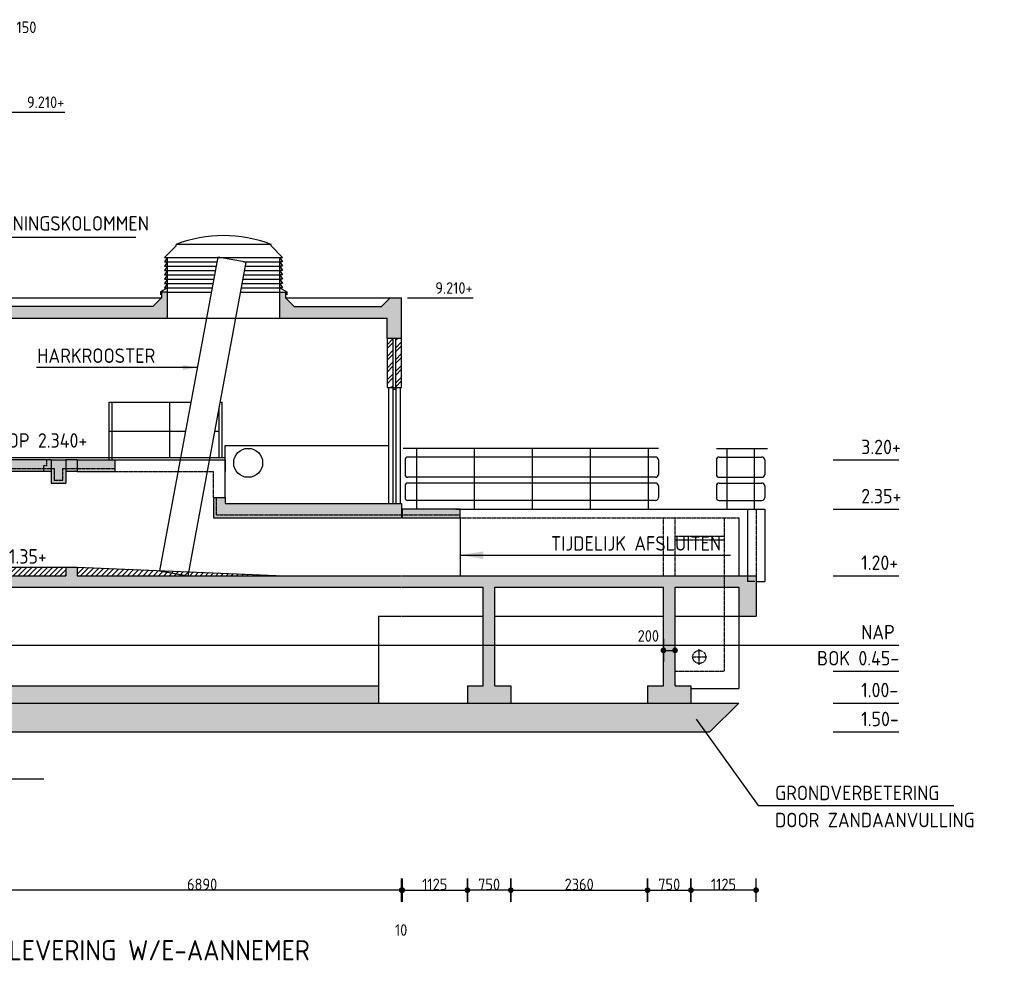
# Model space of a CAD drawing. Extents: x 175348 to 346046, y 6106 to 85322.
# Tile 7 of 20: x 206640 to 223641, y 32132 to 48470. Entities that reach past the tile are written whole.
import ezdxf

# ---------------------------------------------------------------- set-up
doc = ezdxf.new("R2010")
doc.units = 0
doc.linetypes.add('CENTER', pattern=[8.5, 6, -1, 0.5, -1])
doc.linetypes.add('HIDDEN', pattern=[3.5, 2, -1.5])
doc.layers.get('0').update_dxf_attribs({"linetype": 'CONTINUOUS'})
for name, color, linetype in [('c-018tekst', 1, 'CONTINUOUS'), ('C-025TEKST', 2, 'CONTINUOUS'), ('C-035', 3, 'CONTINUOUS'), ('c-best-alg', 252, 'CONTINUOUS'), ('c-best-maatv-alg', 251, 'CONTINUOUS'), ('c-best-raster-alg', 253, 'CONTINUOUS'), ('c-best-tekst-alg', 252, 'CONTINUOUS'), ('C400E4', 3, 'CONTINUOUS'), ('C400H4', 3, 'CONTINUOUS')]:
    doc.layers.add(name, color=color, linetype=linetype)
doc.styles.add('rmd_temp', font='isocp.shx')
doc.styles.add('WB025', font='isocp-w.shx', dxfattribs={"height": 2.5})
doc.styles.add('WBDIM', font='isocp-w.shx')
doc.dimstyles.new('100$7', dxfattribs={"dimscale": 100, "dimtxt": 2, "dimasz": 2.5, "dimexe": 1.25, "dimexo": 0.625, "dimgap": 1, "dimtad": 1, "dimdec": 0, "dimdsep": 46, "dimtxsty": 'WBDIM', "dimcen": 2.5, "dimse1": 1, "dimse2": 1, "dimclrd": 252, "dimclrt": 2, "dimadec": 0, "dimazin": 0, "dimtfac": 1, "dimtdec": 0, "dimtmove": 2, "dimatfit": 3, "dimfxl": 1, "dimtolj": 1, "dimtzin": 0, "dimarcsym": 0})
doc.dimstyles.new('50', dxfattribs={"dimscale": 50, "dimtxt": 2, "dimasz": 0.5, "dimexe": 1.25, "dimexo": 0.625, "dimgap": 1, "dimtad": 1, "dimdec": 0, "dimdsep": 46, "dimtxsty": 'WBDIM', "dimblk1": 'A-DIMDOT', "dimblk2": 'A-DIMDOT', "dimsah": 1, "dimcen": 2.5, "dimse1": 1, "dimse2": 1, "dimclrd": 252, "dimclrt": 2, "dimadec": 0, "dimazin": 0, "dimtfac": 1, "dimtdec": 0, "dimtmove": 2, "dimatfit": 3, "dimldrblk": 'A-DIMDOT', "dimfxl": 1, "dimtolj": 1, "dimtzin": 0, "dimarcsym": 0})
doc.dimstyles.new('50$7', dxfattribs={"dimscale": 50, "dimtxt": 2, "dimasz": 4, "dimexe": 1.25, "dimexo": 0.625, "dimgap": 1, "dimtad": 1, "dimdec": 0, "dimdsep": 46, "dimtxsty": 'WBDIM', "dimcen": 2.5, "dimse1": 1, "dimse2": 1, "dimclrd": 252, "dimclrt": 2, "dimadec": 0, "dimazin": 0, "dimtfac": 1, "dimtdec": 0, "dimtmove": 2, "dimatfit": 3, "dimfxl": 1, "dimtolj": 1, "dimtzin": 0, "dimarcsym": 0})

# ---------------------------------------------------------------- blocks, each defined once
blk = doc.blocks.new('A-DIMDOT')
at = {"linetype": 'Continuous'}
blk.add_line((0, -4), (0, 4), dxfattribs=at)
at = {"linetype": 'Continuous', "const_width": 0.988}
blk.add_lwpolyline([(-0.49, 0, 1), (0.49, 0, 1)], format="xyb", close=True, dxfattribs=at)
at = {"linetype": 'Continuous'}
blk.add_circle((0, 0), 0.494, dxfattribs=at)
blk = doc.blocks.new('*D42')
at = {"layer": 'c-best-maatv-alg', "color": 252, "lineweight": -2, "transparency": 16777216}
blk.add_line((217805, 37573), (217905, 37573), dxfattribs=at)
at = {"layer": 'c-best-maatv-alg', "color": 252, "lineweight": -2, "transparency": 16777216, "xscale": 50, "yscale": 50, "zscale": 50, "rotation": 180}
blk.add_blockref('A-DIMDOT', (217755, 37573), dxfattribs=at)
at = {"layer": 'c-best-maatv-alg', "color": 252, "lineweight": -2, "transparency": 16777216, "xscale": 50, "yscale": 50, "zscale": 50}
blk.add_blockref('A-DIMDOT', (217955, 37573), dxfattribs=at)
at = {"layer": 'c-best-maatv-alg', "color": 2, "transparency": 16777216, "insert": (217494, 37823), "char_height": 200, "attachment_point": 5, "style": 'WBDIM'}
blk.add_mtext('\\A1;200', dxfattribs=at)
blk = doc.blocks.new('*D41')
at = {"layer": 'c-best-maatv-alg', "color": 252, "lineweight": -2, "transparency": 16777216}
blk.add_line((206285, 48089), (206235, 48089), dxfattribs=at)
at = {"layer": 'c-best-maatv-alg', "color": 252, "lineweight": -2, "transparency": 16777216, "xscale": 50, "yscale": 50, "zscale": 50, "rotation": 180}
blk.add_blockref('A-DIMDOT', (206185, 48089), dxfattribs=at)
at = {"layer": 'c-best-maatv-alg', "color": 252, "lineweight": -2, "transparency": 16777216, "xscale": 50, "yscale": 50, "zscale": 50}
blk.add_blockref('A-DIMDOT', (206335, 48089), dxfattribs=at)
at = {"layer": 'c-best-maatv-alg', "color": 2, "transparency": 16777216, "insert": (206757, 48339), "char_height": 200, "attachment_point": 5, "style": 'WBDIM'}
blk.add_mtext('\\A1;150', dxfattribs=at)
blk = doc.blocks.new('*D24')
at = {"layer": 'c-best-maatv-alg', "color": 252, "lineweight": -2, "transparency": 16777216}
blk.add_line((219305, 33430), (218280, 33430), dxfattribs=at)
at = {"layer": 'c-best-maatv-alg', "color": 252, "lineweight": -2, "transparency": 16777216, "xscale": 50, "yscale": 50, "zscale": 50, "rotation": 180}
blk.add_blockref('A-DIMDOT', (218230, 33430), dxfattribs=at)
at = {"layer": 'c-best-maatv-alg', "color": 252, "lineweight": -2, "transparency": 16777216, "xscale": 50, "yscale": 50, "zscale": 50}
blk.add_blockref('A-DIMDOT', (219355, 33430), dxfattribs=at)
at = {"layer": 'c-best-maatv-alg', "color": 2, "transparency": 16777216, "insert": (218792, 33530), "char_height": 200, "attachment_point": 5, "style": 'WBDIM'}
blk.add_mtext('\\A1;1125', dxfattribs=at)
blk = doc.blocks.new('*D23')
at = {"layer": 'c-best-maatv-alg', "color": 252, "lineweight": -2, "transparency": 16777216}
blk.add_line((217530, 33430), (218180, 33430), dxfattribs=at)
at = {"layer": 'c-best-maatv-alg', "color": 252, "lineweight": -2, "transparency": 16777216, "xscale": 50, "yscale": 50, "zscale": 50, "rotation": 180}
blk.add_blockref('A-DIMDOT', (217480, 33430), dxfattribs=at)
at = {"layer": 'c-best-maatv-alg', "color": 252, "lineweight": -2, "transparency": 16777216, "xscale": 50, "yscale": 50, "zscale": 50}
blk.add_blockref('A-DIMDOT', (218230, 33430), dxfattribs=at)
at = {"layer": 'c-best-maatv-alg', "color": 2, "transparency": 16777216, "insert": (217855, 33530), "char_height": 200, "attachment_point": 5, "style": 'WBDIM'}
blk.add_mtext('\\A1;750', dxfattribs=at)
blk = doc.blocks.new('*D22')
at = {"layer": 'c-best-maatv-alg', "color": 252, "lineweight": -2, "transparency": 16777216}
blk.add_line((215170, 33430), (217430, 33430), dxfattribs=at)
at = {"layer": 'c-best-maatv-alg', "color": 252, "lineweight": -2, "transparency": 16777216, "xscale": 50, "yscale": 50, "zscale": 50, "rotation": 180}
blk.add_blockref('A-DIMDOT', (215120, 33430), dxfattribs=at)
at = {"layer": 'c-best-maatv-alg', "color": 252, "lineweight": -2, "transparency": 16777216, "xscale": 50, "yscale": 50, "zscale": 50}
blk.add_blockref('A-DIMDOT', (217480, 33430), dxfattribs=at)
at = {"layer": 'c-best-maatv-alg', "color": 2, "transparency": 16777216, "insert": (216300, 33530), "char_height": 200, "attachment_point": 5, "style": 'WBDIM'}
blk.add_mtext('\\A1;2360', dxfattribs=at)
blk = doc.blocks.new('*D21')
at = {"layer": 'c-best-maatv-alg', "color": 252, "lineweight": -2, "transparency": 16777216}
blk.add_line((215070, 33430), (214420, 33430), dxfattribs=at)
at = {"layer": 'c-best-maatv-alg', "color": 252, "lineweight": -2, "transparency": 16777216, "xscale": 50, "yscale": 50, "zscale": 50, "rotation": 180}
blk.add_blockref('A-DIMDOT', (214370, 33430), dxfattribs=at)
at = {"layer": 'c-best-maatv-alg', "color": 252, "lineweight": -2, "transparency": 16777216, "xscale": 50, "yscale": 50, "zscale": 50}
blk.add_blockref('A-DIMDOT', (215120, 33430), dxfattribs=at)
at = {"layer": 'c-best-maatv-alg', "color": 2, "transparency": 16777216, "insert": (214745, 33530), "char_height": 200, "attachment_point": 5, "style": 'WBDIM'}
blk.add_mtext('\\A1;750', dxfattribs=at)
blk = doc.blocks.new('*D20')
at = {"layer": 'c-best-maatv-alg', "color": 252, "lineweight": -2, "transparency": 16777216}
blk.add_line((213295, 33430), (214320, 33430), dxfattribs=at)
at = {"layer": 'c-best-maatv-alg', "color": 252, "lineweight": -2, "transparency": 16777216, "xscale": 50, "yscale": 50, "zscale": 50, "rotation": 180}
blk.add_blockref('A-DIMDOT', (213245, 33430), dxfattribs=at)
at = {"layer": 'c-best-maatv-alg', "color": 252, "lineweight": -2, "transparency": 16777216, "xscale": 50, "yscale": 50, "zscale": 50}
blk.add_blockref('A-DIMDOT', (214370, 33430), dxfattribs=at)
at = {"layer": 'c-best-maatv-alg', "color": 2, "transparency": 16777216, "insert": (213807, 33530), "char_height": 200, "attachment_point": 5, "style": 'WBDIM'}
blk.add_mtext('\\A1;1125', dxfattribs=at)
blk = doc.blocks.new('*D19')
at = {"layer": 'c-best-maatv-alg', "color": 252, "lineweight": -2, "transparency": 16777216}
for p, q in [((213185, 33430), (213135, 33430)), ((213245, 33430), (213235, 33430)), ((213295, 33430), (213345, 33430))]:
    blk.add_line(p, q, dxfattribs=at)
at = {"layer": 'c-best-maatv-alg', "color": 252, "lineweight": -2, "transparency": 16777216, "xscale": 50, "yscale": 50, "zscale": 50}
blk.add_blockref('A-DIMDOT', (213235, 33430), dxfattribs=at)
at = {"layer": 'c-best-maatv-alg', "color": 252, "lineweight": -2, "transparency": 16777216, "xscale": 50, "yscale": 50, "zscale": 50, "rotation": 180}
blk.add_blockref('A-DIMDOT', (213245, 33430), dxfattribs=at)
at = {"layer": 'c-best-maatv-alg', "color": 2, "transparency": 16777216, "insert": (213226, 32743), "char_height": 200, "attachment_point": 5, "style": 'WBDIM'}
blk.add_mtext('\\A1;10', dxfattribs=at)
blk = doc.blocks.new('*D18')
at = {"layer": 'c-best-maatv-alg', "color": 252, "lineweight": -2, "transparency": 16777216}
blk.add_line((213185, 33430), (206395, 33430), dxfattribs=at)
at = {"layer": 'c-best-maatv-alg', "color": 252, "lineweight": -2, "transparency": 16777216, "xscale": 50, "yscale": 50, "zscale": 50, "rotation": 180}
blk.add_blockref('A-DIMDOT', (206345, 33430), dxfattribs=at)
at = {"layer": 'c-best-maatv-alg', "color": 252, "lineweight": -2, "transparency": 16777216, "xscale": 50, "yscale": 50, "zscale": 50}
blk.add_blockref('A-DIMDOT', (213235, 33430), dxfattribs=at)
at = {"layer": 'c-best-maatv-alg', "color": 2, "transparency": 16777216, "insert": (209790, 33530), "char_height": 200, "attachment_point": 5, "style": 'WBDIM'}
blk.add_mtext('\\A1;6890', dxfattribs=at)

msp = doc.modelspace()

# ---------------------------------------------------------------- hatches: boundary and pattern name
at = {"layer": 'c-best-alg'}
h = msp.add_hatch(dxfattribs=at)
h.set_pattern_fill('ANSI32', color=256, scale=15, style=0)
h.paths.add_polyline_path([(212984.9968, 42113.3484), (213084.9968, 42113.3484), (213084.9968, 42963.3484), (212984.9968, 42963.3484)])
h.paths.add_polyline_path([(213234.9968, 42963.3484), (213134.9968, 42963.3484), (213134.9968, 42113.3484), (213234.9968, 42113.3484)])
h = msp.add_hatch(dxfattribs=at)
h.set_pattern_fill('ANSI31', color=256, scale=20, style=0)
h.paths.add_polyline_path([(206334.9968, 38863.3484), (206334.9968, 39013.3484), (201164.7846, 39463.3484), (201584.9092, 38863.3484)])
h.paths.add_polyline_path([(207434.9968, 38863.3484), (207434.9968, 39013.3484), (206344.9968, 39013.3484), (206344.9968, 38863.3484)])
h.paths.add_polyline_path([(211208.9968, 38863.3484), (207629.7168, 39011.2499), (207629.7168, 38863.3484)])
at = {"layer": 'c-best-alg', "linetype": 'HIDDEN'}
h = msp.add_hatch(dxfattribs=at)
h.set_pattern_fill('DOTS', color=256, scale=1000, style=0)
h.set_pattern_definition([(0, (106023.67, 34736.7), (31.25, 62.5), [0, -62.5])])
h.paths.add_polyline_path([(219054.9968, 36663.3484), (206344.9968, 36663.3484), (204909.0042, 36663.3484), (204909.0042, 36163.3484), (218554.4704, 36163.3484)])
at = {"layer": 'c-best-raster-alg'}
h = msp.add_hatch(color=256, dxfattribs=at)
h.paths.add_polyline_path([(209189.9968, 43313.3484), (209189.9968, 43763.3484), (209089.9968, 43763.3484), (209089.9968, 43663.3484), (208939.9968, 43513.3484), (206334.9968, 43513.3484), (206184.9968, 43663.3484), (206184.9968, 44063.3484), (205934.9968, 44063.3484), (205934.9968, 43313.3484)])
h.paths.add_polyline_path([(206184.9968, 46844.4851), (205934.9968, 46700.2323), (205934.9968, 45963.3484), (206184.9968, 45963.3484)])
h.paths.add_polyline_path([(211379.9968, 43513.3484), (211229.9968, 43663.3484), (211229.9968, 43763.3484), (211129.9968, 43763.3484), (211129.9968, 43313.3484), (212984.9968, 43313.3484), (212984.9968, 42963.3484), (213234.9968, 42963.3484), (213234.9968, 43663.3484), (213034.9968, 43663.3484), (212884.9968, 43513.3484)])
h = msp.add_hatch(color=256, dxfattribs=at)
h.paths.add_polyline_path([(207434.9968, 40863.3484), (207184.9968, 40863.3484), (207184.9968, 40463.3484), (207434.9968, 40463.3484)])
h.paths.add_polyline_path([(207184.9968, 40663.3484), (207184.9968, 40863.3484), (206344.9968, 40863.3484), (206344.9968, 40663.3484)])
h.paths.add_polyline_path([(207434.9968, 40663.3484), (207634.9968, 40663.3484), (207634.9968, 40863.3484), (207434.9968, 40863.3484)])
h.paths.add_polyline_path([(208284.9968, 40663.3484), (208284.9968, 40863.3484), (207634.9968, 40863.3484), (207634.9968, 40663.3484)])
h = msp.add_hatch(color=256, dxfattribs=at)
h.paths.add_polyline_path([(212834.9968, 36963.3484), (206344.9968, 36963.3484), (206344.9968, 36663.3484), (212834.9968, 36663.3484)])
h.paths.add_polyline_path([(215119.9968, 36963.3484), (214844.9968, 36963.3484), (214844.9968, 37663.3484), (214644.9968, 37663.3484), (214644.9968, 36963.3484), (214369.9968, 36963.3484), (214369.9968, 36663.3484), (215119.9968, 36663.3484)])
h.paths.add_polyline_path([(218229.9968, 36963.3484), (217954.9968, 36963.3484), (217954.9968, 37663.3484), (217754.9968, 37663.3484), (217754.9968, 36963.3484), (217479.9968, 36963.3484), (217479.9968, 36663.3484), (218229.9968, 36663.3484)])
h.paths.add_polyline_path([(218804.9968, 38863.3484), (213244.9968, 38863.3484), (207629.7168, 38863.3484), (207629.7168, 39011.2499), (207434.9968, 39013.3484), (207434.9968, 38863.3484), (206344.9968, 38863.3484), (206344.9968, 38663.3484), (213234.9968, 38663.3484), (214644.9968, 38663.3484), (214644.9968, 37663.3484), (214844.9968, 37663.3484), (214844.9968, 38663.3484), (217754.9968, 38663.3484), (217754.9968, 37663.3484), (217954.9968, 37663.3484), (217954.9968, 38663.3484), (218804.9968, 38663.3484)])
h.paths.add_polyline_path([(218804.9968, 38863.3484), (218804.9968, 38663.3484), (219054.9968, 38663.3484), (219054.9968, 38163.3484), (219354.9968, 38163.3484), (219354.9968, 38863.3484)])
h.paths.add_polyline_path([(200534.9968, 40362.7787), (196679.8108, 37663.3484), (197290.0172, 37663.3484), (198718.1652, 38663.3484), (203678.2709, 38663.3484), (203678.2709, 38863.3484), (201584.9092, 38863.3484)])
h.paths.add_polyline_path([(206334.9968, 38863.3484), (203678.2709, 38863.3484), (203678.2709, 38663.3484), (206334.9968, 38663.3484)])
at = {"layer": 'c-best-raster-alg', "linetype": 'HIDDEN'}
h = msp.add_hatch(color=256, dxfattribs=at)
h.paths.add_polyline_path([(213234.9968, 39863.3484), (213234.9968, 40113.3484), (210184.9968, 40113.3484), (210184.9968, 40213.3484), (209984.9968, 40213.3484), (209984.9968, 39863.3484)])
h.paths.add_polyline_path([(214244.9968, 39863.3484), (214244.9968, 40013.3484), (213244.9968, 40013.3484), (213244.9968, 39863.3484)])

# ---------------------------------------------------------------- linework, layer by layer
at = {"layer": 'C-035', "linetype": 'HIDDEN', "flags": 128}
for points in [[(199519.572, 42213.3484), (200584.9968, 42213.3484), (200584.9968, 42113.3484), (200774.1642, 42113.3484), (201754.4547, 40713.3484), (207234.9968, 40713.3484), (207234.9968, 40513.3484), (207384.9968, 40513.3484), (207384.9968, 40713.3484), (208284.9968, 40713.3484)], [(210034.9968, 40213.3484), (210034.9968, 39913.3484), (214244.9968, 39913.3484)]]:
    msp.add_lwpolyline(points, dxfattribs=at)
at = {"layer": 'c-best-alg'}
for p, q in [((209139.9968, 44363.3484), (209339.9968, 44563.3484)), ((210979.9968, 44588.3484), (209339.9968, 44588.3484)), ((209339.9968, 44563.3484), (209339.9968, 44588.3484)), ((210979.9968, 44563.3484), (210979.9968, 44588.3484)), ((211179.9968, 44363.3484), (210979.9968, 44563.3484)), ((209139.9968, 44363.3484), (211179.9968, 44363.3484)), ((209189.9968, 44363.3484), (209139.9968, 44288.3484)), ((209139.9968, 44288.3484), (209189.9968, 44288.3484)), ((209189.9968, 44288.3484), (209139.9968, 44213.3484)), ((209139.9968, 44213.3484), (209189.9968, 44213.3484)), ((209189.9968, 44213.3484), (209139.9968, 44138.3484)), ((209189.9968, 43763.3484), (209189.9968, 44363.3484)), ((209189.9968, 44288.3484), (210045.8159, 44288.3484)), ((209189.9968, 44213.3484), (210032.5914, 44213.3484)), ((210503.4891, 44288.3484), (211129.9968, 44288.3484)), ((210540.3047, 44213.3484), (211129.9968, 44213.3484)), ((211129.9968, 43763.3484), (211129.9968, 44363.3484)), ((211129.9968, 44363.3484), (211179.9968, 44288.3484)), ((211179.9968, 44288.3484), (211129.9968, 44288.3484)), ((211129.9968, 44288.3484), (211179.9968, 44213.3484)), ((211179.9968, 44213.3484), (211129.9968, 44213.3484)), ((211129.9968, 44213.3484), (211179.9968, 44138.3484)), ((209139.9968, 44138.3484), (209189.9968, 44138.3484)), ((209189.9968, 44138.3484), (209139.9968, 44063.3484)), ((209139.9968, 44063.3484), (209189.9968, 44063.3484)), ((209189.9968, 44063.3484), (209139.9968, 43988.3484)), ((209189.9968, 44138.3484), (210019.3669, 44138.3484)), ((209189.9968, 44063.3484), (210006.1424, 44063.3484)), ((210513.8557, 44063.3484), (211129.9968, 44063.3484)), ((210527.0802, 44138.3484), (211129.9968, 44138.3484)), ((211179.9968, 44138.3484), (211129.9968, 44138.3484)), ((211129.9968, 44138.3484), (211179.9968, 44063.3484)), ((211179.9968, 44063.3484), (211129.9968, 44063.3484)), ((211129.9968, 44063.3484), (211179.9968, 43988.3484)), ((209139.9968, 43988.3484), (209189.9968, 43988.3484)), ((209189.9968, 43988.3484), (209139.9968, 43913.3484)), ((209139.9968, 43913.3484), (209189.9968, 43913.3484)), ((209189.9968, 43913.3484), (209139.9968, 43838.3484)), ((209189.9968, 43988.3484), (209992.9178, 43988.3484)), ((209189.9968, 43913.3484), (209979.6933, 43913.3484)), ((210487.4066, 43913.3484), (211129.9968, 43913.3484)), ((210500.6311, 43988.3484), (211129.9968, 43988.3484)), ((211179.9968, 43988.3484), (211129.9968, 43988.3484)), ((211129.9968, 43988.3484), (211179.9968, 43913.3484)), ((211179.9968, 43913.3484), (211129.9968, 43913.3484)), ((211129.9968, 43913.3484), (211179.9968, 43838.3484)), ((209189.9968, 43838.3484), (209070.37, 43768.9625)), ((209070.37, 43768.9625), (209070.37, 43713.224)), ((209189.9968, 43763.3484), (209089.9968, 43763.3484)), ((209089.9968, 43763.3484), (209089.9968, 43663.3484)), ((209139.9968, 43838.3484), (209189.9968, 43838.3484)), ((209189.9968, 43838.3484), (209966.4688, 43838.3484)), ((209189.9968, 43313.3484), (209189.9968, 43763.3484)), ((209189.9968, 43763.3484), (209953.2443, 43763.3484)), ((210460.9576, 43763.3484), (211129.9968, 43763.3484)), ((210474.1821, 43838.3484), (211129.9968, 43838.3484)), ((211179.9968, 43838.3484), (211129.9968, 43838.3484)), ((211129.9968, 43838.3484), (211249.6235, 43768.9625)), ((211129.9968, 43313.3484), (211129.9968, 43763.3484)), ((211129.9968, 43763.3484), (211229.9968, 43763.3484)), ((211229.9968, 43763.3484), (211229.9968, 43663.3484)), ((211249.6235, 43768.9625), (211249.6235, 43713.224)), ((206184.9968, 43663.3484), (209089.9968, 43663.3484)), ((209089.9968, 43663.3484), (208939.9968, 43513.3484)), ((211229.9968, 43663.3484), (211379.9968, 43513.3484)), ((211229.9968, 43663.3484), (213034.9968, 43663.3484)), ((213034.9968, 43663.3484), (212884.9968, 43513.3484)), ((213034.9968, 43663.3484), (213234.9968, 43663.3484)), ((213234.9968, 42963.3484), (213234.9968, 43663.3484)), ((208939.9968, 43513.3484), (206334.9968, 43513.3484)), ((211379.9968, 43513.3484), (212884.9968, 43513.3484)), ((205934.9968, 43313.3484), (209189.9968, 43313.3484)), ((209189.9968, 43313.3484), (211129.9968, 43313.3484)), ((211129.9968, 43313.3484), (212984.9968, 43313.3484)), ((212984.9968, 42963.3484), (212984.9968, 43313.3484)), ((213234.9968, 42963.3484), (212984.9968, 42963.3484)), ((212984.9968, 42963.3484), (212984.9968, 42113.3484)), ((213084.9968, 42963.3484), (213084.9968, 42113.3484)), ((213134.9968, 42113.3484), (213134.9968, 42963.3484)), ((213234.9968, 42113.3484), (213234.9968, 42963.3484)), ((212984.9968, 42113.3484), (213234.9968, 42113.3484)), ((213009.9968, 42113.3484), (213009.9968, 40113.3484)), ((213084.9968, 42113.3484), (213084.9968, 40113.3484)), ((213084.9968, 42083.3484), (213134.9968, 42083.3484)), ((213134.9968, 42113.3484), (213134.9968, 40113.3484)), ((213209.9968, 42113.3484), (213209.9968, 40113.3484)), ((208184.9968, 40863.3484), (208184.9968, 41863.3484)), ((208184.9968, 41863.3484), (209595.115, 41863.3484)), ((208234.9968, 40863.3484), (208234.9968, 41863.3484)), ((209234.9968, 40903.3484), (209234.9968, 41863.3484)), ((210103.6298, 41863.3484), (210134.9968, 41863.3484)), ((210134.9968, 40903.3484), (210134.9968, 41863.3484)), ((210084.9968, 40903.3484), (210084.9968, 41762.9326)), ((208184.9968, 41363.3484), (209502.3359, 41363.3484)), ((210010.8507, 41363.3484), (210084.9968, 41363.3484)), ((210184.9968, 40903.3484), (210184.9968, 41113.3484)), ((210184.9968, 41113.3484), (213009.9968, 41113.3484)), ((217669.7906, 41063.3484), (213259.9968, 41063.3484)), ((213489.1156, 41063.3484), (213489.1156, 40013.3484)), ((214489.1156, 41063.3484), (214489.1156, 40013.3484)), ((215489.1156, 41063.3484), (215489.1156, 40013.3484)), ((216489.1156, 41063.3484), (216489.1156, 40013.3484)), ((217489.1156, 41063.3484), (217489.1156, 40013.3484)), ((218669.7906, 41063.3484), (219550.2637, 41063.3484)), ((218850.4655, 41063.3484), (218850.4655, 40013.3484)), ((219324.3219, 41063.3484), (219324.3219, 40013.3484)), ((201926.6089, 40903.3484), (210184.9968, 40903.3484)), ((207184.9968, 40863.3484), (206344.9968, 40863.3484)), ((207184.9968, 40863.3484), (207184.9968, 40463.3484)), ((207184.9968, 40863.3484), (207434.9968, 40863.3484)), ((207434.9968, 40863.3484), (207434.9968, 40463.3484)), ((207634.9968, 40863.3484), (207434.9968, 40863.3484)), ((207634.9968, 40863.3484), (207634.9968, 40663.3484)), ((207634.9968, 40863.3484), (208284.9968, 40863.3484)), ((208284.9968, 40863.3484), (208284.9968, 40663.3484)), ((208284.9968, 40863.3484), (210184.9968, 40863.3484)), ((210184.9968, 40213.3484), (210184.9968, 40903.3484)), ((210184.9968, 40863.3484), (210184.9968, 40663.3484)), ((213293.4346, 40863.3484), (213293.4346, 40613.3484)), ((217619.7906, 40913.3484), (213343.4346, 40913.3484)), ((217669.7906, 40863.3484), (217669.7906, 40613.3484)), ((218669.7906, 40863.3484), (218669.7906, 40613.3484)), ((218719.7906, 40913.3484), (219454.9968, 40913.3484)), ((219504.9968, 40863.3484), (219504.9968, 40613.3484)), ((207184.9968, 40663.3484), (206344.9968, 40663.3484)), ((207634.9968, 40663.3484), (207434.9968, 40663.3484)), ((207634.9968, 40663.3484), (208284.9968, 40663.3484)), ((207184.9968, 40463.3484), (207434.9968, 40463.3484)), ((217619.7906, 40563.3484), (213343.4346, 40563.3484)), ((217619.7906, 40463.3484), (213343.4346, 40463.3484)), ((218719.7906, 40563.3484), (219454.9968, 40563.3484)), ((218719.7906, 40463.3484), (219454.9968, 40463.3484)), ((213293.4346, 40413.3484), (213293.4346, 40213.3484)), ((217669.7906, 40413.3484), (217669.7906, 40213.3484)), ((218669.7906, 40413.3484), (218669.7906, 40213.3484)), ((219504.9968, 40413.3484), (219504.9968, 40213.3484)), ((209984.9968, 40213.3484), (209984.9968, 39863.3484)), ((209984.9968, 40213.3484), (210184.9968, 40213.3484)), ((210184.9968, 40213.3484), (210184.9968, 40113.3484)), ((217619.7906, 40163.3484), (213343.4346, 40163.3484)), ((218719.7906, 40163.3484), (219454.9968, 40163.3484)), ((210184.9968, 40113.3484), (213234.9968, 40113.3484)), ((213234.9968, 40113.3484), (213234.9968, 39863.3484)), ((214172.4968, 40013.3484), (219504.9968, 40013.3484)), ((219204.9968, 40013.3484), (219204.9968, 38763.3484)), ((219504.9968, 40013.3484), (219504.9968, 38763.3484)), ((209984.9968, 39863.3484), (213234.9968, 39863.3484)), ((219054.9968, 39863.3484), (219054.9968, 38863.3484)), ((206334.9968, 39013.3484), (207434.9968, 39013.3484)), ((207434.9968, 39013.3484), (207434.9968, 38863.3484)), ((207434.9968, 39013.3484), (207629.7168, 39011.2499)), ((207629.7168, 39011.2499), (211208.9968, 38863.3484)), ((207629.7168, 39011.2499), (207629.7168, 38863.3484)), ((201584.9092, 38863.3484), (207434.9968, 38863.3484)), ((207629.7168, 38863.3484), (213234.9968, 38863.3484)), ((213244.9968, 38863.3484), (219354.9968, 38863.3484)), ((219333.2881, 38763.3484), (219204.9968, 38763.3484)), ((219354.9968, 38863.3484), (219354.9968, 38163.3484)), ((219354.9968, 38763.3484), (219504.9968, 38763.3484)), ((198718.1652, 38663.3484), (213234.9968, 38663.3484)), ((213244.9968, 38663.3484), (214644.9968, 38663.3484)), ((214644.9968, 36963.3484), (214644.9968, 38663.3484)), ((214844.9968, 38663.3484), (217754.9968, 38663.3484)), ((214844.9968, 36963.3484), (214844.9968, 38663.3484)), ((217754.9968, 36963.3484), (217754.9968, 38663.3484)), ((217954.9968, 38663.3484), (219054.9968, 38663.3484)), ((217954.9968, 36963.3484), (217954.9968, 38663.3484)), ((219054.9968, 38663.3484), (219054.9968, 38163.3484)), ((212834.9968, 38163.3484), (212834.9968, 36963.3484)), ((212834.9968, 38163.3484), (213234.9968, 38163.3484)), ((213244.9968, 38163.3484), (214644.9968, 38163.3484)), ((214844.9968, 38163.3484), (217754.9968, 38163.3484)), ((217954.9968, 38163.3484), (219054.9968, 38163.3484)), ((219054.9968, 38163.3484), (219354.9968, 38163.3484)), ((219054.9968, 38163.3484), (219054.9968, 36913.3484)), ((206344.9968, 36963.3484), (212834.9968, 36963.3484)), ((212834.9968, 36963.3484), (212834.9968, 36663.3484)), ((214369.9968, 36963.3484), (214644.9968, 36963.3484)), ((214369.9968, 36963.3484), (214369.9968, 36663.3484)), ((214844.9968, 36963.3484), (215119.9968, 36963.3484)), ((215119.9968, 36963.3484), (215119.9968, 36663.3484)), ((217479.9968, 36963.3484), (217754.9968, 36963.3484)), ((217479.9968, 36963.3484), (217479.9968, 36663.3484)), ((217954.9968, 36963.3484), (218229.9968, 36963.3484)), ((218229.9968, 36963.3484), (218229.9968, 36663.3484)), ((218229.9968, 36913.3484), (219054.9968, 36913.3484)), ((206344.9968, 36663.3484), (219054.9968, 36663.3484)), ((219054.9968, 36663.3484), (218554.4704, 36163.3484)), ((195147.7952, 36163.3484), (218554.4704, 36163.3484))]:
    msp.add_line(p, q, dxfattribs=at)
at = {"layer": 'c-best-alg', "linetype": 'HIDDEN', "ltscale": 0.5}
for p, q in [((207099.9968, 40863.3484), (207099.9968, 40763.3484)), ((207099.9968, 40763.3484), (207049.9968, 40763.3484)), ((207049.9968, 40763.3484), (207049.9968, 40663.3484))]:
    msp.add_line(p, q, dxfattribs=at)
at = {"layer": 'c-best-alg', "linetype": 'HIDDEN'}
for p, q in [((208284.9968, 40663.3484), (209984.9968, 40663.3484)), ((209984.9968, 40213.3484), (209984.9968, 40663.3484)), ((219354.9968, 40013.3484), (219354.9968, 38863.3484)), ((214110.3647, 39863.3484), (219054.9968, 39863.3484)), ((217754.9968, 38863.3484), (217754.9968, 39863.3484)), ((217954.9968, 38863.3484), (217954.9968, 39863.3484)), ((218804.9968, 39863.3484), (218804.9968, 37213.3484)), ((217954.9968, 37213.3484), (218804.9968, 37213.3484))]:
    msp.add_line(p, q, dxfattribs=at)
at = {"layer": 'c-best-alg', "linetype": 'CENTER'}
msp.add_line((180524.9968, 37663.3484), (221821.5572, 37663.3484), dxfattribs=at)
at = {"layer": 'c-best-alg'}
for points in [[(209054.5515, 38950.1725), (209546.9554, 38863.3484), (210552.0203, 44279.791), (210059.6165, 44366.6151)], [(213244.9968, 39863.3484), (214244.9968, 39863.3484), (214244.9968, 40013.3484), (213244.9968, 40013.3484)]]:
    msp.add_lwpolyline(points, close=True, dxfattribs=at)
msp.add_circle((210584.9968, 40813.3484), 250, dxfattribs=at)
at = {"layer": 'c-best-alg', "linetype": 'HIDDEN'}
msp.add_circle((218373.825, 37459.2326), 112.2797, dxfattribs=at)
at = {"layer": 'c-best-alg'}
for centre, radius, start, end in [((210159.9968, 42422.0151), 2316.3333, 69.26735479, 110.73264521), ((213343.4346, 40863.3484), 50, 90, 180), ((217619.7906, 40863.3484), 50, 360, 90), ((218719.7906, 40863.3484), 50, 90, 180), ((219454.9968, 40863.3484), 50, 360, 90), ((213343.4346, 40613.3484), 50, 180, 270), ((213343.4346, 40413.3484), 50, 90, 180), ((217619.7906, 40613.3484), 50, 270, 360), ((217619.7906, 40413.3484), 50, 360, 90), ((218719.7906, 40613.3484), 50, 180, 270), ((218719.7906, 40413.3484), 50, 90, 180), ((219454.9968, 40613.3484), 50, 270, 0), ((219454.9968, 40413.3484), 50, 360, 90), ((217619.7906, 40213.3484), 50, 270, 0), ((218719.7906, 40213.3484), 50, 180, 270), ((219454.9968, 40213.3484), 50, 270, 360)]:
    msp.add_arc(centre, radius, start, end, dxfattribs=at)
at = {"layer": 'c-best-alg', "ltscale": 0.5}
msp.add_arc((213343.4346, 40213.3484), 50, 180, 270, dxfattribs=at)
at = {"layer": 'c-best-maatv-alg', "ltscale": 0.1}
for p, q in [((206284.9968, 46873.3484), (207418.3686, 46873.3484)), ((213334.9968, 43663.3484), (214468.3686, 43663.3484)), ((220688.1853, 40863.3484), (221821.5572, 40863.3484)), ((220688.1853, 40013.3484), (221821.5572, 40013.3484)), ((220688.1853, 38863.3484), (221821.5572, 38863.3484)), ((220688.1853, 37213.3484), (221821.5572, 37213.3484)), ((220688.1853, 36663.3484), (221821.5572, 36663.3484)), ((220688.1853, 36163.3484), (221821.5572, 36163.3484))]:
    msp.add_line(p, q, dxfattribs=at)
at = {"layer": 'c-best-maatv-alg', "linetype": 'HIDDEN'}
for p, q in [((217954.9968, 39545.0213), (218804.9968, 39545.0213)), ((217954.9968, 39482.3588), (218804.9968, 39482.3588)), ((218373.825, 37324.4969), (218373.825, 37593.9682)), ((218239.0894, 37459.2326), (218508.5606, 37459.2326))]:
    msp.add_line(p, q, dxfattribs=at)
at = {"layer": 'C400E4'}
msp.add_line((214244.9968, 39863.3484), (214244.9968, 38863.3484), dxfattribs=at)

# ---------------------------------------------------------------- texts
at = {"layer": 'C-025TEKST', "ltscale": 0.1, "style": 'WB025'}
for s, p in [('NIEUWE ONDERSTEUNINGSKOLOMMEN', (203709.0435, 44825.3579)), ('TIJDELIJK AFSLUITEN', (215813.3992, 39296.0259))]:
    msp.add_text(s, height=250, dxfattribs=at).set_placement(p)
at = {"layer": 'c-best-tekst-alg', "ltscale": 0.1, "style": 'WB025'}
for s, height, p in [('9.210+', 200, (206766.5142, 46943.5303)), ('9.210+', 200, (213816.5142, 43733.5303)), ('HARKROOSTER', 250, (206941.8045, 42539.6048)), ('BK. VLOER AFGEW. OP 2.340+', 250, (203625.9866, 41074.901)), ('3.20+', 250, (221169.7021, 40962.8509)), ('2.35+', 250, (221169.7021, 40112.8509)), ('1.35+', 250, (206454.8986, 39071.8491)), ('1.20+', 250, (221169.7021, 38962.8509)), ('NAP', 250, (221169.7021, 37762.8509)), ('BOK 0.45-', 250, (220407.5474, 37312.8509)), ('1.00-', 250, (221169.7021, 36762.8509)), ('1.50-', 250, (221169.7021, 36262.8509)), ('STORTPUNT 2.70+', 250, (203765.2332, 35471.7998)), ('STORTPUNT 2.665+', 250, (203765.2332, 35020.5515)), ('GRONDVERBETERING', 250, (219682.4694, 34985.1065)), ('DOOR ZANDAANVULLING', 250, (219682.4694, 34517.1399))]:
    msp.add_text(s, height=height, dxfattribs=at).set_placement(p)
at = {"layer": 'C400H4', "style": 'rmd_temp'}
msp.add_text('VIJZELS INCL. STUWKANTEN EN AANDRIJVINGEN ZIJN LEVERING W/E-AANNEMER', height=350, dxfattribs=at).set_placement((195752.5207, 32217.2518))

# ---------------------------------------------------------------- dimensions: what is measured, and where the dimension line sits
at = {"layer": 'c-best-maatv-alg', "ltscale": 0.1}
dim = msp.add_linear_dim(base=(206184.9968, 48088.7345), p1=(206334.9968, 40863.3484), p2=(206184.9968, 46873.3484), dimstyle='50', override={"dimscale": 100, "dimgap": 0.0015}, dxfattribs=at)
dim.commit()
dim.dimension.update_dxf_attribs({"geometry": '*D41', "text_midpoint": (206757.3175, 48338.7345), "dimtype": 160})
for base, p1, p2, override, picture, middle in [((206344.9968, 33429.9259), (213234.9968, 38163.3484), (206344.9968, 36663.3484), {"dimscale": 100, "dimgap": 0.0015}, '*D18', (209789.9968, 33530.0759)), ((214369.9968, 33429.9259), (213244.9968, 38163.3484), (214369.9968, 36663.3484), {"dimscale": 100, "dimgap": 0.0015, "dimdec": 3}, '*D20', (213807.4968, 33530.0759)), ((218229.9968, 33429.9259), (219354.9968, 38163.3484), (218229.9968, 36663.3484), {"dimscale": 100, "dimgap": 0.0015, "dimdec": 3}, '*D24', (218792.4968, 33530.0759)), ((214369.9968, 33429.9259), (215119.9968, 36663.3484), (214369.9968, 36663.3484), {"dimscale": 100, "dimgap": 0.0015}, '*D21', (214744.9968, 33530.0759)), ((217479.9968, 33429.9259), (215119.9968, 36663.3484), (217479.9968, 36663.3484), {"dimscale": 100, "dimgap": 0.0015}, '*D22', (216299.9968, 33530.0759)), ((218229.9968, 33429.9259), (217479.9968, 36663.3484), (218229.9968, 36663.3484), {"dimscale": 100, "dimgap": 0.0015}, '*D23', (217854.9968, 33530.0759))]:
    dim = msp.add_linear_dim(base=base, p1=p1, p2=p2, angle=180, dimstyle='50', override=override, dxfattribs=at)
    dim.commit()
    dim.dimension.update_dxf_attribs({"geometry": picture, "text_midpoint": middle})
for base, p1, p2, override, picture, middle in [((213234.9968, 33429.9259), (213244.9968, 38163.3484), (213234.9968, 38163.3484), {"dimscale": 100, "dimgap": 0.0015, "dimdec": 3}, '*D19', (213226.0586, 32742.718)), ((217954.9968, 37572.6781), (217754.9968, 38065.4901), (217954.9968, 38065.4901), {"dimscale": 100, "dimgap": 0.0015}, '*D42', (217493.6213, 37822.6781))]:
    dim = msp.add_linear_dim(base=base, p1=p1, p2=p2, angle=180, dimstyle='50', override=override, dxfattribs=at)
    dim.commit()
    dim.dimension.update_dxf_attribs({"geometry": picture, "text_midpoint": middle, "dimtype": 160})

# ---------------------------------------------------------------- leaders
at = {"layer": 'c-018tekst'}
for points in [[(202534.6172, 43324.6968), (203314.1753, 44715.0477), (208642.6759, 44715.0477)], [(214244.9968, 39217.5748), (218910.2931, 39217.5748)]]:
    msp.add_leader(points, dimstyle='50$7', override={"dimscale": 100, "dimtad": 0, "dimclrd": 1, "dimtmove": 0, "dimatfit": 0}, dxfattribs=at)
at = {"layer": 'c-best-tekst-alg'}
for points, override in [([(209705.716, 42459.3934), (206927.7585, 42459.3934)], {"dimgap": 1, "dimtad": 0}), ([(203678.2709, 40362.7787), (203678.2709, 35353.0253), (207057.8696, 35353.0253)], {"dimtad": 0}), ([(218317.4722, 36383.7866), (219387.7952, 34890.2877), (222767.3939, 34890.2877)], {"dimtad": 0})]:
    msp.add_leader(points, dimstyle='100$7', override=override, dxfattribs=at)

doc.saveas('drawing.dxf')
